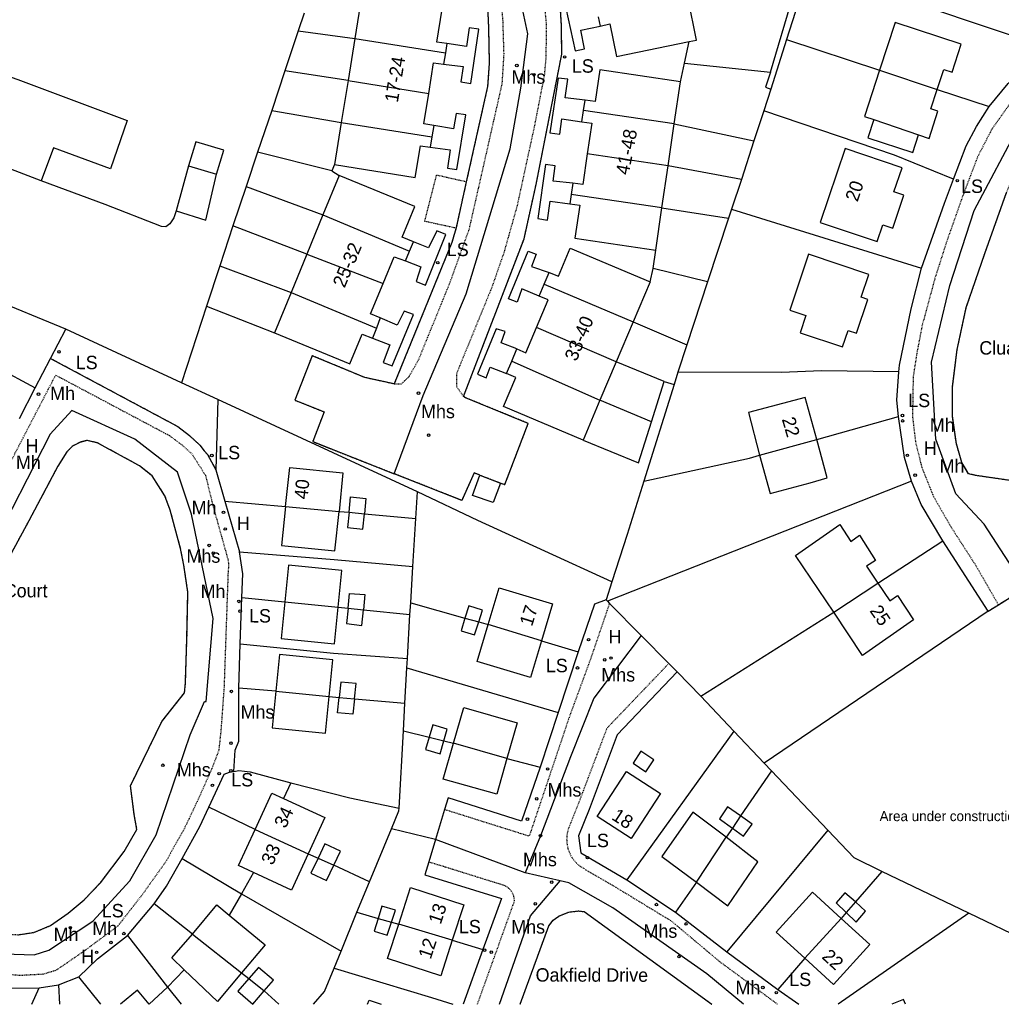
# Model space of a CAD drawing. Header units: metres. Extents: x 611948 to 1225781, y 656699 to 1316021.
# Tile 10 of 169: x 612202 to 612348, y 657643 to 657790. Entities that reach past the tile are written whole.
import ezdxf

# ---------------------------------------------------------------- set-up
doc = ezdxf.new("R2010")
doc.units = ezdxf.units.M
doc.linetypes.add('4696-16$0$PECK', pattern=[0.2, 0.1, -0.1])
for name, color, linetype in [('4696-16$0$BLD_INN_W', 253, 'Continuous'), ('4696-16$0$BLD_OTL_P', 253, 'Continuous'), ('4696-16$0$BLD_OTL_S', 253, 'Continuous'), ('4696-16$0$GEN_LIN_D', 253, 'Continuous'), ('4696-16$0$GEN_PCK_D', 253, '4696-16$0$PECK'), ('4696-16$0$OTHER_SYM', 253, 'Continuous'), ('4696-16$0$POLE_SYMB', 253, 'Continuous'), ('4696-16$0$ROADS', 253, 'Continuous'), ('4696-16$0$ROADS_CTR', 253, 'Continuous'), ('4696-16$0$ROADS_PCK', 253, '4696-16$0$PECK'), ('4696-16$0$TEXT', 253, 'Continuous')]:
    doc.layers.add(name, color=color, linetype=linetype)
doc.styles.add('4696-16$0$STANDARD', font='txt')

# ---------------------------------------------------------------- blocks, each defined once
blk = doc.blocks.new('4696-16$0$13', base_point=(160450.170478, 242323.105036))
blk.add_circle((160450.170478, 242323.105036), 0.187958)
blk = doc.blocks.new('4696-16')
at = {"layer": '4696-16$0$BLD_INN_W', "flags": 128}
for points in [[(612251.588, 657787.537), (612265.114, 657785.366)], [(612329.934, 657782.781), (612338.538, 657779.933)], [(612250.587, 657781.27), (612262.633, 657779.336)], [(612299.292, 657774.791), (612285.74, 657776.8)], [(612249.586, 657775.002), (612263.113, 657772.831)], [(612329.063, 657775.429), (612335.726, 657773.139)], [(612298.366, 657768.512), (612286.298, 657770.302)], [(612297.44, 657762.233), (612283.888, 657764.242)], [(612246.839, 657761.206), (612259.775, 657755.792)], [(612244.418, 657755.326), (612255.813, 657750.957)], [(612279.87, 657750.837), (612293.134, 657745.217)], [(612242.078, 657749.639), (612254.819, 657744.28)], [(612290.627, 657739.288), (612278.722, 657744.398)], [(612275.02, 657739.372), (612288.197, 657733.544)], [(612312.029, 657725.323), (612320.546, 657727.698)], [(612241.278, 657717.666), (612249.245, 657716.95)], [(612250.739, 657716.812), (612253.028, 657716.603)], [(612323.095, 657701.887), (612329.69, 657706.248)], [(612241.151, 657703.43), (612249.109, 657702.633)], [(612250.602, 657702.483), (612252.889, 657702.254)], [(612268.04, 657701.02), (612270.094, 657700.443)], [(612279.468, 657697.652), (612271.501, 657700.048)], [(612239.813, 657690.1), (612247.771, 657689.302)], [(612249.266, 657689.173), (612251.556, 657688.972)], [(612262.708, 657683.252), (612264.886, 657682.709)], [(612274.306, 657680.071), (612266.335, 657682.348)], [(612309.183, 657671.513), (612307.993, 657669.65)], [(612236.719, 657669.46), (612244.639, 657665.843)], [(612302.586, 657661.616), (612307.007, 657668.352)], [(612246.11, 657665.172), (612248.455, 657664.134)], [(612326.325, 657658.66), (612324.942, 657657.078)], [(612255.062, 657656.183), (612257.065, 657655.648)], [(612318.765, 657650.25), (612324.185, 657656.21)], [(612266.141, 657652.947), (612258.155, 657655.359)], [(612227.365, 657653.845), (612234.706, 657648.07)], [(612235.795, 657647.215), (612238.094, 657645.406)]]:
    blk.add_lwpolyline(points, dxfattribs=at)
at = {"layer": '4696-16$0$BLD_OTL_P', "flags": 128}
blk.add_lwpolyline([(612215.157, 657768.071), (612206.618, 657771.228)], dxfattribs=at)
at = {"layer": '4696-16$0$BLD_OTL_S', "flags": 128}
for points in [[(612252.589, 657793.805), (612251.588, 657787.537)], [(612265.338, 657786.765), (612263.855, 657786.992), (612264.636, 657791.882), (612252.589, 657793.805)], [(612301.522, 657787.076), (612302.617, 657787.301), (612301.34, 657793.518)], [(612287.918, 657790.771), (612288.203, 657789.384)], [(612288.203, 657789.384), (612289.67, 657789.695), (612290.667, 657784.845), (612301.522, 657787.076)], [(612338.538, 657779.933), (612339.513, 657782.915), (612340.754, 657782.509), (612342.117, 657786.669), (612332.264, 657789.895), (612329.934, 657782.781)], [(612251.588, 657787.537), (612250.587, 657781.27)], [(612251.588, 657787.537), (612265.114, 657785.366)], [(612265.338, 657786.765), (612265.114, 657785.366)], [(612185.458, 657766.055), (612180.848, 657767.651), (612181.833, 657770.717), (612178.244, 657771.959), (612180.452, 657778.232), (612183.999, 657777.071), (612187.312, 657786.272), (612201.282, 657781.424), (612217.62, 657775.308), (612215.157, 657768.071)], [(612265.114, 657785.366), (612264.848, 657783.699)], [(612262.633, 657779.336), (612263.359, 657783.885), (612264.848, 657783.699)], [(612300.218, 657781.07), (612288.149, 657782.855), (612287.452, 657778.125), (612285.964, 657778.313)], [(612329.934, 657782.781), (612327.675, 657775.882), (612329.063, 657775.429)], [(612329.934, 657782.781), (612338.538, 657779.933)], [(612250.587, 657781.27), (612249.586, 657775.002)], [(612250.587, 657781.27), (612262.633, 657779.336)], [(612299.292, 657774.791), (612300.218, 657781.07)], [(612263.384, 657774.53), (612261.905, 657774.778), (612262.633, 657779.336)], [(612335.726, 657773.139), (612337.308, 657772.621), (612338.644, 657776.699), (612337.591, 657777.043), (612338.538, 657779.933)], [(612285.74, 657776.8), (612285.964, 657778.313)], [(612285.489, 657775.099), (612285.74, 657776.8)], [(612299.292, 657774.791), (612285.74, 657776.8)], [(612249.586, 657775.002), (612248.585, 657768.735)], [(612249.586, 657775.002), (612263.113, 657772.831)], [(612285.489, 657775.099), (612286.971, 657774.868), (612286.298, 657770.302)], [(612329.063, 657775.429), (612328.176, 657772.721), (612334.871, 657770.529), (612335.726, 657773.139)], [(612263.384, 657774.53), (612263.113, 657772.831)], [(612298.366, 657768.512), (612299.292, 657774.791)], [(612204.784, 657766.297), (612188.144, 657772.652), (612185.839, 657765.957)], [(612230.955, 657767.284), (612232.026, 657770.85), (612227.86, 657772.101), (612226.788, 657768.534)], [(612263.113, 657772.831), (612262.872, 657771.321)], [(612206.618, 657771.228), (612204.784, 657766.297)], [(612248.585, 657768.735), (612260.632, 657766.805), (612261.386, 657771.527), (612262.872, 657771.321)], [(612333.294, 657768.211), (612324.79, 657771.088), (612321.068, 657760.088), (612329.564, 657757.213), (612330.406, 657759.705), (612331.884, 657759.204), (612333.549, 657764.125), (612332.079, 657764.622), (612333.294, 657768.211)], [(612286.298, 657770.302), (612285.626, 657765.745), (612284.135, 657765.913)], [(612298.366, 657768.512), (612286.298, 657770.302)], [(612226.788, 657768.534), (612230.955, 657767.284)], [(612297.44, 657762.233), (612298.366, 657768.512)], [(612249.261, 657767.093), (612246.839, 657761.206)], [(612260.366, 657757.181), (612258.659, 657757.871), (612260.543, 657762.45), (612249.261, 657767.093)], [(612284.135, 657765.913), (612283.888, 657764.242)], [(612283.888, 657764.242), (612283.682, 657762.842)], [(612297.44, 657762.233), (612283.888, 657764.242)], [(612283.682, 657762.842), (612285.167, 657762.632), (612284.444, 657757.733), (612296.514, 657755.954)], [(612296.514, 657755.954), (612297.44, 657762.233)], [(612246.839, 657761.206), (612244.418, 657755.326)], [(612246.839, 657761.206), (612259.775, 657755.792)], [(612259.775, 657755.792), (612260.366, 657757.181)], [(612259.153, 657754.331), (612259.775, 657755.792)], [(612280.62, 657752.609), (612281.985, 657752.032), (612283.768, 657756.251), (612295.672, 657751.217)], [(612244.418, 657755.326), (612242.078, 657749.639)], [(612244.418, 657755.326), (612255.813, 657750.957)], [(612255.813, 657750.957), (612257.461, 657754.961), (612259.153, 657754.331)], [(612328.317, 657752.327), (612319.343, 657755.333), (612316.546, 657746.985), (612318.935, 657746.184), (612318.076, 657743.619), (612324.419, 657741.495), (612325.244, 657743.961), (612326.505, 657743.538), (612328.198, 657748.592), (612327.18, 657748.933), (612328.317, 657752.327)], [(612279.87, 657750.837), (612280.62, 657752.609)], [(612255.406, 657745.821), (612253.951, 657746.434), (612255.813, 657750.957)], [(612279.121, 657749.065), (612279.87, 657750.837)], [(612279.87, 657750.837), (612293.134, 657745.217)], [(612295.672, 657751.217), (612293.134, 657745.217)], [(612242.078, 657749.639), (612239.598, 657743.616)], [(612242.078, 657749.639), (612254.819, 657744.28)], [(612278.722, 657744.398), (612280.457, 657748.501), (612279.121, 657749.065)], [(612255.406, 657745.821), (612254.819, 657744.28)], [(612254.819, 657744.28), (612254.25, 657742.787)], [(612275.787, 657741.186), (612277.125, 657740.62), (612278.722, 657744.398)], [(612290.627, 657739.288), (612278.722, 657744.398)], [(612293.134, 657745.217), (612290.627, 657739.288)], [(612239.598, 657743.616), (612250.878, 657738.967), (612252.698, 657743.389), (612254.25, 657742.787)], [(612275.02, 657739.372), (612275.787, 657741.186)], [(612274.244, 657737.536), (612275.02, 657739.372)], [(612275.02, 657739.372), (612288.197, 657733.544)], [(612290.627, 657739.288), (612288.197, 657733.544)], [(612285.673, 657727.574), (612273.804, 657732.593), (612275.644, 657736.943), (612274.244, 657737.536)], [(612320.546, 657727.698), (612318.812, 657733.931), (612310.348, 657731.725), (612312.029, 657725.323)], [(612288.197, 657733.544), (612285.673, 657727.574)], [(612312.029, 657725.323), (612313.579, 657719.598), (612319.552, 657721.193), (612322.087, 657721.976), (612320.546, 657727.698)], [(612312.029, 657725.323), (612320.546, 657727.698)], [(612241.278, 657717.666), (612241.879, 657723.5), (612249.835, 657722.68), (612249.245, 657716.95)], [(612250.739, 657716.812), (612250.974, 657719.101), (612253.264, 657718.89), (612253.028, 657716.603)], [(612241.278, 657717.666), (612240.681, 657711.864), (612248.639, 657711.066), (612249.245, 657716.95)], [(612241.278, 657717.666), (612249.245, 657716.95)], [(612250.739, 657716.812), (612250.506, 657714.555), (612252.793, 657714.316), (612253.028, 657716.603)], [(612250.739, 657716.812), (612253.028, 657716.603)], [(612323.095, 657701.887), (612317.394, 657710.374), (612323.983, 657714.987), (612325.631, 657712.457), (612326.932, 657713.402), (612329.303, 657709.615), (612327.954, 657708.758), (612329.69, 657706.248)], [(612249.109, 657702.633), (612249.658, 657708.103), (612241.7, 657708.902), (612241.151, 657703.43)], [(612329.69, 657706.248), (612331.453, 657703.59), (612332.6, 657704.371), (612334.994, 657700.772), (612327.38, 657695.438), (612323.095, 657701.887)], [(612323.095, 657701.887), (612329.69, 657706.248)], [(612250.602, 657702.483), (612250.826, 657704.715), (612253.119, 657704.541), (612252.889, 657702.254)], [(612271.501, 657700.048), (612273.154, 657705.54), (612281.121, 657703.142), (612279.468, 657697.652)], [(612241.151, 657703.43), (612240.602, 657697.96), (612248.56, 657697.161), (612249.109, 657702.633)], [(612241.151, 657703.43), (612249.109, 657702.633)], [(612270.094, 657700.443), (612270.643, 657702.199), (612268.607, 657702.834), (612268.04, 657701.02)], [(612250.602, 657702.483), (612250.372, 657700.195), (612252.657, 657699.941), (612252.889, 657702.254)], [(612250.602, 657702.483), (612252.889, 657702.254)], [(612268.04, 657701.02), (612267.454, 657699.141), (612269.49, 657698.505), (612270.094, 657700.443)], [(612268.04, 657701.02), (612270.094, 657700.443)], [(612279.468, 657697.652), (612277.816, 657692.16), (612269.848, 657694.557), (612271.501, 657700.048)], [(612279.468, 657697.652), (612271.501, 657700.048)], [(612247.771, 657689.302), (612248.321, 657694.773), (612240.363, 657695.572), (612239.813, 657690.1)], [(612251.556, 657688.972), (612251.786, 657691.26), (612249.496, 657691.46), (612249.266, 657689.173)], [(612239.813, 657690.1), (612239.264, 657684.63), (612247.222, 657683.831), (612247.771, 657689.302)], [(612239.813, 657690.1), (612247.771, 657689.302)], [(612251.556, 657688.972), (612251.327, 657686.684), (612249.036, 657686.884), (612249.266, 657689.173)], [(612249.266, 657689.173), (612251.556, 657688.972)], [(612266.335, 657682.348), (612267.861, 657687.69), (612275.832, 657685.414), (612274.306, 657680.071)], [(612264.886, 657682.709), (612265.396, 657684.445), (612263.244, 657685.077), (612262.708, 657683.252)], [(612262.708, 657683.252), (612262.162, 657681.396), (612264.316, 657680.764), (612264.886, 657682.709)], [(612262.708, 657683.252), (612264.886, 657682.709)], [(612274.306, 657680.071), (612272.781, 657674.73), (612264.81, 657677.005), (612266.335, 657682.348)], [(612274.306, 657680.071), (612266.335, 657682.348)], [(612294.315, 657681.167), (612293.135, 657679.388), (612295.016, 657678.057), (612296.248, 657679.847), (612294.315, 657681.167)], [(612297.215, 657674.84), (612292.832, 657668.111), (612287.76, 657671.416), (612292.142, 657678.146), (612297.215, 657674.84)], [(612236.719, 657669.46), (612239.229, 657674.896), (612240.937, 657674.107)], [(612240.937, 657674.107), (612247.134, 657671.245), (612244.639, 657665.843)], [(612307.007, 657668.352), (612302.065, 657672.039), (612297.446, 657665.452), (612302.586, 657661.616)], [(612309.183, 657671.513), (612307.244, 657672.855), (612306.029, 657671.078), (612307.993, 657669.65)], [(612309.183, 657671.513), (612307.993, 657669.65)], [(612307.993, 657669.65), (612309.62, 657668.501), (612310.887, 657670.278), (612309.183, 657671.513)], [(612236.484, 657663.042), (612234.234, 657664.081), (612236.719, 657669.46)], [(612236.719, 657669.46), (612244.639, 657665.843)], [(612302.586, 657661.616), (612307.275, 657658.079), (612311.744, 657664.665), (612307.007, 657668.352)], [(612302.586, 657661.616), (612307.007, 657668.352)], [(612248.455, 657664.134), (612249.441, 657666.221), (612247.122, 657667.316), (612246.11, 657665.172)], [(612244.639, 657665.843), (612242.138, 657660.43), (612236.484, 657663.042)], [(612246.11, 657665.172), (612245.053, 657662.935), (612247.371, 657661.839), (612248.455, 657664.134)], [(612246.11, 657665.172), (612248.455, 657664.134)], [(612258.155, 657655.359), (612259.91, 657660.824), (612267.86, 657658.247), (612266.141, 657652.947)], [(612324.185, 657656.21), (612319.895, 657660.112), (612314.475, 657654.151), (612318.765, 657650.25)], [(612326.325, 657658.66), (612324.757, 657660.001), (612323.429, 657658.503), (612324.942, 657657.078)], [(612227.365, 657653.845), (612231.023, 657658.239), (612232.862, 657656.708)], [(612257.065, 657655.648), (612257.653, 657657.454), (612255.629, 657658.029), (612255.062, 657656.183)], [(612324.942, 657657.078), (612326.438, 657655.656), (612327.816, 657657.277), (612326.325, 657658.66)], [(612326.325, 657658.66), (612324.942, 657657.078)], [(612232.862, 657656.708), (612238.198, 657652.266), (612234.706, 657648.07)], [(612255.062, 657656.183), (612254.48, 657654.291), (612256.43, 657653.716), (612257.065, 657655.648)], [(612255.062, 657656.183), (612257.065, 657655.648)], [(612318.765, 657650.25), (612323.054, 657646.349), (612328.475, 657652.309), (612324.185, 657656.21)], [(612318.765, 657650.25), (612324.185, 657656.21)], [(612266.141, 657652.947), (612264.424, 657647.648), (612256.473, 657650.225), (612258.155, 657655.359)], [(612266.141, 657652.947), (612258.155, 657655.359)], [(612226.105, 657648.541), (612224.27, 657650.336), (612227.365, 657653.845)], [(612227.365, 657653.845), (612234.706, 657648.07)], [(612234.706, 657648.07), (612231.123, 657643.821), (612226.105, 657648.541)], [(612238.094, 657645.406), (612239.454, 657646.98), (612237.241, 657648.89), (612235.795, 657647.215)], [(612235.795, 657647.215), (612234.159, 657645.321), (612236.372, 657643.41), (612238.094, 657645.406)], [(612235.795, 657647.215), (612238.094, 657645.406)], [(612220.903, 657643.402), (612219.183, 657645.491), (612216.622, 657643.382)], [(612333.805, 657643.381), (612333.496, 657644.119), (612331.753, 657643.381)], [(612220.92, 657643.382), (612220.903, 657643.402)], [(612253.518, 657643.381), (612253.728, 657644.006), (612255.547, 657643.381)]]:
    blk.add_lwpolyline(points, dxfattribs=at)
at = {"layer": '4696-16$0$GEN_LIN_D', "flags": 128}
for points in [[(612319.481, 657798.138), (612316.052, 657787.373)], [(612354.502, 657786.344), (612319.481, 657798.138)], [(612287.578, 657792.425), (612284.704, 657791.732), (612284.23, 657794.002), (612282.765, 657793.683), (612284.47, 657785.694), (612285.906, 657785.989), (612285.323, 657788.774), (612288.203, 657789.384)], [(612313.631, 657782.486), (612316.992, 657793.781)], [(612244.047, 657791.31), (612243.155, 657788.646)], [(612243.155, 657788.646), (612241.173, 657782.72)], [(612243.155, 657788.646), (612251.588, 657787.537)], [(612264.848, 657783.699), (612267.782, 657783.332), (612267.424, 657781.041), (612268.907, 657780.823), (612270.134, 657788.899), (612268.686, 657789.13), (612268.248, 657786.318), (612265.338, 657786.765)], [(612300.82, 657783.843), (612301.522, 657787.076)], [(612316.052, 657787.373), (612313.7, 657779.977)], [(612316.052, 657787.373), (612329.934, 657782.781)], [(612346.303, 657777.366), (612349.101, 657780.789), (612354.502, 657786.344)], [(612300.218, 657781.07), (612300.82, 657783.843)], [(612300.82, 657783.843), (612313.631, 657782.486)], [(612241.173, 657782.72), (612239.191, 657776.799)], [(612250.587, 657781.27), (612241.173, 657782.72)], [(612313.631, 657782.486), (612312.902, 657780.253), (612313.7, 657779.977)], [(612285.964, 657778.313), (612282.981, 657778.691), (612283.385, 657781.443), (612281.942, 657781.622), (612280.724, 657773.433), (612282.182, 657773.249), (612282.522, 657775.561), (612285.489, 657775.099)], [(612313.7, 657779.977), (612312.665, 657776.738)], [(612338.538, 657779.933), (612346.303, 657777.366)], [(612239.191, 657776.799), (612237.098, 657770.541)], [(612239.191, 657776.799), (612249.586, 657775.002)], [(612262.872, 657771.321), (612265.849, 657770.908), (612265.412, 657768.161), (612266.853, 657767.965), (612268.169, 657776.138), (612266.713, 657776.34), (612266.346, 657774.032), (612263.384, 657774.53)], [(612312.665, 657776.738), (612311.182, 657772.235)], [(612340.968, 657766.553), (612332.134, 657770.105), (612312.665, 657776.738)], [(612340.968, 657766.553), (612342.84, 657771.497), (612344.407, 657774.411), (612346.303, 657777.366)], [(612299.292, 657774.791), (612311.182, 657772.235)], [(612311.182, 657772.235), (612309.295, 657766.503)], [(612237.098, 657770.541), (612235.388, 657765.43)], [(612248.182, 657767.8), (612237.098, 657770.541)], [(612226.788, 657768.534), (612224.913, 657761.802)], [(612248.585, 657768.735), (612248.182, 657767.8)], [(612248.182, 657767.8), (612249.261, 657767.093)], [(612284.135, 657765.913), (612281.197, 657766.245), (612281.527, 657768.539), (612280.042, 657768.741), (612278.912, 657760.651), (612280.361, 657760.436), (612280.767, 657763.254), (612283.682, 657762.842)], [(612309.295, 657766.503), (612298.366, 657768.512)], [(612224.913, 657761.802), (612224.599, 657760.74), (612224.004, 657759.876), (612223.406, 657759.413), (612222.745, 657759.469), (612214.345, 657762.767), (612204.784, 657766.297)], [(612224.913, 657761.802), (612229.342, 657760.405), (612230.955, 657767.284)], [(612309.295, 657766.503), (612307.837, 657762.077)], [(612336.193, 657753.229), (612339.612, 657762.973), (612340.968, 657766.553)], [(612235.388, 657765.43), (612233.418, 657759.544)], [(612235.388, 657765.43), (612246.839, 657761.206)], [(612297.44, 657762.233), (612307.392, 657760.724)], [(612307.837, 657762.077), (612307.392, 657760.724)], [(612307.837, 657762.077), (612336.193, 657753.229)], [(612307.392, 657760.724), (612304.257, 657751.195)], [(612233.418, 657759.544), (612231.458, 657753.618)], [(612244.418, 657755.326), (612233.418, 657759.544)], [(612259.153, 657754.331), (612261.467, 657753.47), (612260.762, 657751.259), (612262.156, 657750.705), (612265.207, 657758.282), (612263.852, 657758.84), (612262.612, 657756.272), (612260.366, 657757.181)], [(612279.121, 657749.065), (612276.545, 657750.154), (612275.822, 657748.196), (612274.518, 657748.652), (612277.484, 657755.792), (612278.664, 657755.314), (612277.977, 657753.511), (612280.62, 657752.609)], [(612296.111, 657753.186), (612296.514, 657755.954)], [(612208.442, 657744.145), (612196.844, 657748.899), (612181.794, 657755.272)], [(612231.458, 657753.618), (612229.477, 657747.596)], [(612231.458, 657753.618), (612242.078, 657749.639)], [(612295.672, 657751.217), (612296.111, 657753.186)], [(612304.257, 657751.195), (612296.111, 657753.186)], [(612332.811, 657737.796), (612332.883, 657738.781), (612334.663, 657747.2), (612336.193, 657753.229)], [(612304.257, 657751.195), (612301.172, 657741.812)], [(612229.477, 657747.596), (612225.712, 657736.149)], [(612229.477, 657747.596), (612239.598, 657743.616)], [(612254.25, 657742.787), (612256.831, 657741.786), (612255.842, 657739.187), (612257.199, 657738.665), (612260.359, 657746.316), (612258.989, 657746.847), (612257.942, 657744.753), (612255.406, 657745.821)], [(612206.177, 657739.783), (612208.442, 657744.145)], [(612225.712, 657736.149), (612208.442, 657744.145)], [(612275.787, 657741.186), (612273.458, 657742.11), (612274.048, 657743.791), (612272.709, 657744.211), (612269.911, 657737.412), (612271.184, 657736.868), (612271.801, 657738.452), (612274.244, 657737.536)], [(612293.134, 657745.217), (612301.172, 657741.812)], [(612301.172, 657741.812), (612299.829, 657737.716)], [(612203.909, 657735.401), (612206.177, 657739.783)], [(612198.13, 657738.457), (612203.909, 657735.401)], [(612297.792, 657736.353), (612290.627, 657739.288)], [(612299.829, 657737.716), (612299.25, 657735.874)], [(612332.811, 657737.796), (612321.255, 657737.947), (612315.275, 657737.69), (612299.829, 657737.716)], [(612332.764, 657731.12), (612332.503, 657733.557), (612332.811, 657737.796)], [(612201.575, 657730.833), (612203.909, 657735.401)], [(612231.135, 657733.656), (612225.712, 657736.149)], [(612299.25, 657735.874), (612294.741, 657721.455)], [(612295.886, 657730.323), (612297.792, 657736.353)], [(612297.792, 657736.353), (612299.25, 657735.874)], [(612231.135, 657733.656), (612230.877, 657723.174)], [(612260.954, 657719.889), (612231.135, 657733.656)], [(612295.886, 657730.323), (612288.197, 657733.544)], [(612320.546, 657727.698), (612332.764, 657731.12)], [(612334.698, 657721.442), (612333.642, 657724.989), (612332.764, 657731.12)], [(612285.673, 657727.574), (612293.942, 657724.177), (612295.886, 657730.323)], [(612222.796, 657685.579), (612226.181, 657689.85), (612226.308, 657691.245), (612226.547, 657697.964), (612226.687, 657704.881), (612226.088, 657708.908), (612225.599, 657711.388), (612224.037, 657717.154), (612223.256, 657719.285), (612221.346, 657722.24), (612219.472, 657723.747), (612213.231, 657727.149), (612211.675, 657727.544), (612210.533, 657727.242), (612209.448, 657726.69), (612208.638, 657725.831), (612207.268, 657723.695), (612202.957, 657715.564), (612194.981, 657700.913)], [(612201.355, 657653.765), (612203.693, 657654.119), (612206.199, 657655.139), (612208.792, 657656.965), (612211.19, 657658.958), (612213.619, 657661.535), (612217.167, 657666.193), (612219.069, 657669.495), (612218.688, 657671.72), (612218.118, 657676.003), (612222.796, 657685.579)], [(612294.741, 657721.455), (612310.522, 657724.903), (612312.029, 657725.323)], [(612230.877, 657723.174), (612232.218, 657718.48)], [(612273.349, 657721.181), (612272.255, 657718.273), (612269.143, 657719.317), (612270.267, 657722.362)], [(612334.698, 657721.442), (612289.317, 657703.545)], [(612294.741, 657721.455), (612292.275, 657713.486), (612289.963, 657706.413)], [(612339.361, 657712.556), (612336.121, 657717.974), (612334.698, 657721.442)], [(612260.71, 657715.897), (612260.954, 657719.889)], [(612289.963, 657706.413), (612269.943, 657715.571), (612260.954, 657719.889)], [(612232.218, 657718.48), (612241.278, 657717.666)], [(612232.218, 657718.48), (612234.383, 657710.896)], [(612249.245, 657716.95), (612250.739, 657716.812)], [(612253.028, 657716.603), (612260.71, 657715.897)], [(612260.272, 657708.712), (612260.71, 657715.897)], [(612329.69, 657706.248), (612339.361, 657712.556)], [(612346.162, 657702.063), (612339.361, 657712.556)], [(612234.383, 657710.896), (612248.507, 657709.773), (612260.272, 657708.712)], [(612234.745, 657704.073), (612234.87, 657707.649), (612234.383, 657710.896)], [(612259.941, 657703.294), (612260.272, 657708.712)], [(612289.963, 657706.413), (612289.098, 657703.767)], [(612234.505, 657697.165), (612234.745, 657704.073)], [(612234.745, 657704.073), (612241.151, 657703.43)], [(612259.835, 657701.558), (612259.941, 657703.294)], [(612259.941, 657703.294), (612268.04, 657701.02)], [(612289.098, 657703.767), (612287.381, 657703.078), (612284.937, 657695.978)], [(612289.098, 657703.767), (612289.317, 657703.545)], [(612289.317, 657703.545), (612289.609, 657703.22)], [(612289.609, 657703.22), (612294.348, 657698.429)], [(612249.109, 657702.633), (612250.602, 657702.483)], [(612252.889, 657702.254), (612259.835, 657701.558)], [(612259.458, 657695.003), (612259.835, 657701.558)], [(612303.236, 657689.365), (612323.095, 657701.887)], [(612346.162, 657702.063), (612312.702, 657679.385)], [(612270.094, 657700.443), (612271.501, 657700.048)], [(612294.348, 657698.429), (612298.473, 657694.26)], [(612234.275, 657690.565), (612234.505, 657697.165)], [(612234.505, 657697.165), (612248.42, 657695.768), (612259.458, 657695.003)], [(612279.468, 657697.652), (612284.937, 657695.978)], [(612284.937, 657695.978), (612281.932, 657686.92)], [(612259.379, 657693.605), (612259.458, 657695.003)], [(612298.473, 657694.26), (612299.739, 657692.981)], [(612259.08, 657688.315), (612259.379, 657693.605)], [(612259.379, 657693.605), (612281.932, 657686.92)], [(612299.739, 657692.981), (612290.765, 657683.584), (612286.566, 657672.479), (612284.979, 657668.524), (612285.354, 657665.985), (612292.187, 657661.973)], [(612299.739, 657692.981), (612303.236, 657689.365)], [(612233.533, 657678.134), (612233.722, 657681.297), (612234.267, 657682.659), (612234.275, 657690.565)], [(612239.813, 657690.1), (612234.275, 657690.565)], [(612247.771, 657689.302), (612249.266, 657689.173)], [(612251.556, 657688.972), (612259.08, 657688.315)], [(612258.849, 657684.214), (612259.08, 657688.315)], [(612308.182, 657684.151), (612303.236, 657689.365)], [(612281.932, 657686.92), (612279.276, 657678.771)], [(612258.197, 657672.645), (612258.849, 657684.214)], [(612258.849, 657684.214), (612262.708, 657683.252)], [(612308.182, 657684.151), (612292.187, 657661.973)], [(612312.702, 657679.385), (612308.182, 657684.151)], [(612264.886, 657682.709), (612266.335, 657682.348)], [(612274.306, 657680.071), (612279.276, 657678.771)], [(612313.815, 657678.213), (612312.702, 657679.385)], [(612229.831, 657672.821), (612232.122, 657677.744), (612232.901, 657678.02), (612233.533, 657678.134)], [(612233.533, 657678.134), (612234.265, 657678.265), (612235.989, 657678.064), (612242.063, 657676.425)], [(612279.276, 657678.771), (612276.483, 657670.72), (612265.528, 657674.211), (612264.992, 657672.442)], [(612313.815, 657678.213), (612309.183, 657671.513)], [(612322.221, 657669.352), (612313.815, 657678.213)], [(612242.063, 657676.425), (612240.937, 657674.107)], [(612242.063, 657676.425), (612250.855, 657674.175), (612258.197, 657672.645)], [(612225.819, 657665.159), (612228.479, 657669.917), (612229.831, 657672.821)], [(612236.719, 657669.46), (612229.831, 657672.821)], [(612257.058, 657669.557), (612258.172, 657672.254), (612258.197, 657672.645)], [(612264.992, 657672.442), (612263.644, 657667.991)], [(612253.799, 657661.659), (612257.058, 657669.557)], [(612263.644, 657667.991), (612257.058, 657669.557)], [(612307.993, 657669.65), (612307.007, 657668.352)], [(612322.221, 657669.352), (612307.146, 657651.19)], [(612330.278, 657663.185), (612326.124, 657665.236), (612322.221, 657669.352)], [(612263.644, 657667.991), (612262.625, 657664.625)], [(612221.637, 657658.376), (612223.498, 657661.01), (612225.819, 657665.159)], [(612225.819, 657665.159), (612234.678, 657659.883)], [(612244.639, 657665.843), (612246.11, 657665.172)], [(612262.625, 657664.625), (612262.045, 657662.711), (612273.503, 657659.153), (612270.729, 657651.544)], [(612253.799, 657661.659), (612248.455, 657664.134)], [(612330.278, 657663.185), (612326.325, 657658.66)], [(612343.231, 657656.972), (612330.278, 657663.185)], [(612236.484, 657663.042), (612234.678, 657659.883)], [(612251.918, 657657.114), (612253.799, 657661.659)], [(612292.187, 657661.973), (612299.48, 657657.15)], [(612302.586, 657661.616), (612299.48, 657657.15)], [(612234.678, 657659.883), (612232.862, 657656.708)], [(612234.678, 657659.883), (612249.539, 657651.299)], [(612217.669, 657653.66), (612221.637, 657658.376)], [(612227.365, 657653.845), (612221.637, 657658.376)], [(612276.283, 657643.381), (612280.548, 657655.082), (612281.201, 657655.917), (612282.049, 657656.552), (612283.54, 657657.153), (612284.973, 657657.314), (612285.835, 657657.218), (612304.889, 657643.381)], [(612249.539, 657651.299), (612251.918, 657657.114)], [(612251.918, 657657.114), (612255.062, 657656.183)], [(612299.48, 657657.15), (612307.146, 657651.19)], [(612343.231, 657656.972), (612323.738, 657643.381)], [(612324.942, 657657.078), (612324.185, 657656.21)], [(612350.577, 657644.264), (612352.163, 657652.716), (612343.231, 657656.972)], [(612257.065, 657655.648), (612258.155, 657655.359)], [(612210.419, 657647.488), (612213.171, 657650.148), (612217.669, 657653.66)], [(612217.669, 657653.66), (612223.666, 657645.96)], [(612266.141, 657652.947), (612270.729, 657651.544)], [(612270.729, 657651.544), (612267.774, 657643.381)], [(612248.503, 657648.773), (612249.539, 657651.299)], [(612307.146, 657651.19), (612314.737, 657645.578)], [(612318.765, 657650.25), (612314.737, 657645.578)], [(612226.105, 657648.541), (612223.666, 657645.96)], [(612245.411, 657643.381), (612247.066, 657645.27), (612248.503, 657648.773)], [(612248.503, 657648.773), (612263.037, 657644.383), (612266.235, 657643.381)], [(612207.394, 657646.295), (612210.419, 657647.488)], [(612213.704, 657643.382), (612210.419, 657647.488)], [(612234.706, 657648.07), (612235.795, 657647.215)], [(612198.49, 657645.812), (612204.489, 657645.821)], [(612203.404, 657643.382), (612204.489, 657645.821)], [(612204.489, 657645.821), (612207.394, 657646.295)], [(612207.394, 657646.295), (612207.53, 657643.382)], [(612223.666, 657645.96), (612220.903, 657643.402)], [(612223.666, 657645.96), (612225.667, 657643.382)], [(612314.737, 657645.578), (612317.872, 657643.381)], [(612240.238, 657643.381), (612238.094, 657645.406)]]:
    blk.add_lwpolyline(points, dxfattribs=at)
at = {"layer": '4696-16$0$GEN_PCK_D', "flags": 128}
for points in [[(612212.19, 657834.144), (612216.922, 657833.786), (612224.134, 657831.869), (612236.778, 657827.982), (612239.917, 657826.809), (612242.716, 657825.352), (612245.453, 657823.542), (612262.625, 657809.995), (612266.574, 657806.708), (612262.531, 657805.201), (612266.634, 657793.84), (612271.279, 657795.483), (612271.549, 657789.184), (612271.662, 657783.864), (612271.424, 657780.38), (612268.238, 657766.122)], [(612267.833, 657734.096), (612276.86, 657757.62), (612278.663, 657765.74), (612282.494, 657785.184), (612282.443, 657789.464), (612282.132, 657794.507), (612278.836, 657805.496), (612277.084, 657809.736), (612276.149, 657810.993), (612275.412, 657812.527), (612275.101, 657814.291)], [(612351.69, 657705.529), (612358.125, 657709.564), (612350.824, 657721.349), (612344.207, 657722.318), (612343.208, 657722.572), (612342.212, 657724.244), (612341.387, 657727.054), (612340.79, 657731.227), (612340.832, 657735.591), (612341.519, 657741.094), (612342.875, 657747.373), (612345.628, 657755.426), (612348.885, 657764.533), (612350.428, 657768.281), (612352.525, 657771.415), (612354.337, 657772.966), (612356.121, 657773.933), (612357.317, 657773.984), (612359.18, 657773.866), (612360.651, 657773.138), (612362.009, 657771.965), (612362.476, 657770.074), (612362.797, 657766.207), (612363.426, 657763.091), (612363.612, 657760.561), (612363.547, 657757.975), (612362.995, 657751.138), (612362.778, 657736.293), (612363.167, 657728.034), (612363.763, 657723.389), (612364.862, 657719.326), (612365.856, 657717.182), (612366.872, 657715.339)], [(612268.238, 657766.122), (612263.756, 657767.131), (612262.011, 657760.282), (612266.705, 657759.262)], [(612268.238, 657766.122), (612266.705, 657759.262)], [(612266.705, 657759.262), (612266.085, 657757.084), (612257.481, 657735.968)], [(612206.177, 657739.783), (612225.167, 657729.625), (612226.903, 657728.269), (612228.482, 657726.841), (612229.108, 657725.992), (612229.634, 657725.454), (612230.877, 657723.174)], [(612257.481, 657735.968), (612253.076, 657736.928), (612245.235, 657740.189), (612242.65, 657733.55), (612247.029, 657731.805), (612245.314, 657727.362), (612257.457, 657722.576)], [(612273.349, 657721.181), (612273.986, 657720.938), (612277.492, 657730.078), (612268.142, 657733.897), (612267.833, 657734.096)], [(612222.796, 657685.579), (612226.181, 657689.85), (612226.308, 657691.245), (612226.547, 657697.964), (612226.687, 657704.881), (612226.088, 657708.908), (612225.599, 657711.388), (612224.037, 657717.154), (612223.256, 657719.285), (612221.346, 657722.24), (612219.472, 657723.747), (612213.231, 657727.149), (612211.675, 657727.544), (612210.533, 657727.242), (612209.448, 657726.69), (612208.638, 657725.831), (612207.268, 657723.695), (612202.957, 657715.564), (612194.981, 657700.913), (612186.891, 657685.817), (612179.615, 657672.525), (612179.609, 657670.635), (612179.881, 657668.91), (612180.986, 657666.738), (612185.807, 657661.494), (612189.829, 657658.227), (612193.019, 657655.88), (612195.907, 657654.674), (612198.908, 657653.913), (612201.355, 657653.765), (612203.693, 657654.119), (612206.199, 657655.139), (612208.792, 657656.965), (612211.19, 657658.958), (612213.619, 657661.535), (612217.167, 657666.193), (612219.069, 657669.495), (612218.688, 657671.72), (612218.118, 657676.003), (612222.796, 657685.579)], [(612270.267, 657722.362), (612269.418, 657722.688), (612267.557, 657718.596), (612257.457, 657722.576)], [(612270.267, 657722.362), (612273.349, 657721.181)], [(612347.683, 657703.016), (612351.69, 657705.529)], [(612346.162, 657702.063), (612347.683, 657703.016)], [(612276.283, 657643.381), (612280.548, 657655.082), (612281.201, 657655.917), (612282.049, 657656.552), (612283.54, 657657.153), (612284.973, 657657.314), (612285.835, 657657.218), (612304.889, 657643.381)]]:
    blk.add_lwpolyline(points, dxfattribs=at)
at = {"layer": '4696-16$0$ROADS', "flags": 128}
for points in [[(612212.19, 657834.144), (612216.922, 657833.786), (612224.134, 657831.869), (612236.778, 657827.982), (612239.917, 657826.809), (612242.716, 657825.352), (612245.453, 657823.542), (612262.625, 657809.995), (612266.574, 657806.708), (612262.531, 657805.201), (612266.634, 657793.84), (612271.279, 657795.483), (612271.549, 657789.184), (612271.662, 657783.864), (612271.424, 657780.38), (612268.238, 657766.122)], [(612267.833, 657734.096), (612276.86, 657757.62), (612278.663, 657765.74), (612282.494, 657785.184), (612282.443, 657789.464), (612282.132, 657794.507), (612278.836, 657805.496), (612277.084, 657809.736), (612276.149, 657810.993), (612275.412, 657812.527), (612275.101, 657814.291)], [(612346.303, 657777.366), (612349.101, 657780.789), (612354.502, 657786.344)], [(612340.968, 657766.553), (612342.84, 657771.497), (612344.407, 657774.411), (612346.303, 657777.366)], [(612350.824, 657721.349), (612344.207, 657722.318), (612343.208, 657722.572), (612342.212, 657724.244), (612341.387, 657727.054), (612340.79, 657731.227), (612340.832, 657735.591), (612341.519, 657741.094), (612342.875, 657747.373), (612345.628, 657755.426), (612348.885, 657764.533)], [(612268.238, 657766.122), (612266.705, 657759.262)], [(612336.193, 657753.229), (612339.612, 657762.973), (612340.968, 657766.553)], [(612266.705, 657759.262), (612266.085, 657757.084), (612257.481, 657735.968)], [(612332.811, 657737.796), (612332.883, 657738.781), (612334.663, 657747.2), (612336.193, 657753.229)], [(612203.909, 657735.401), (612206.177, 657739.783)], [(612206.177, 657739.783), (612225.167, 657729.625), (612226.903, 657728.269), (612228.482, 657726.841), (612229.108, 657725.992), (612229.634, 657725.454), (612230.877, 657723.174)], [(612257.481, 657735.968), (612253.076, 657736.928), (612245.235, 657740.189), (612242.65, 657733.55), (612247.029, 657731.805), (612245.314, 657727.362), (612257.457, 657722.576)], [(612332.764, 657731.12), (612332.503, 657733.557), (612332.811, 657737.796)], [(612201.575, 657730.833), (612203.909, 657735.401)], [(612273.349, 657721.181), (612273.986, 657720.938), (612277.492, 657730.078), (612268.142, 657733.897), (612267.833, 657734.096)], [(612334.698, 657721.442), (612333.642, 657724.989), (612332.764, 657731.12)], [(612222.796, 657685.579), (612226.181, 657689.85), (612226.308, 657691.245), (612226.547, 657697.964), (612226.687, 657704.881), (612226.088, 657708.908), (612225.599, 657711.388), (612224.037, 657717.154), (612223.256, 657719.285), (612221.346, 657722.24), (612219.472, 657723.747), (612213.231, 657727.149), (612211.675, 657727.544), (612210.533, 657727.242), (612209.448, 657726.69), (612208.638, 657725.831), (612207.268, 657723.695), (612202.957, 657715.564), (612194.981, 657700.913)], [(612201.355, 657653.765), (612203.693, 657654.119), (612206.199, 657655.139), (612208.792, 657656.965), (612211.19, 657658.958), (612213.619, 657661.535), (612217.167, 657666.193), (612219.069, 657669.495), (612218.688, 657671.72), (612218.118, 657676.003), (612222.796, 657685.579)], [(612230.877, 657723.174), (612232.218, 657718.48)], [(612270.267, 657722.362), (612269.418, 657722.688), (612267.557, 657718.596), (612257.457, 657722.576)], [(612270.267, 657722.362), (612273.349, 657721.181)], [(612339.361, 657712.556), (612336.121, 657717.974), (612334.698, 657721.442)], [(612232.218, 657718.48), (612234.383, 657710.896)], [(612346.162, 657702.063), (612339.361, 657712.556)], [(612234.745, 657704.073), (612234.87, 657707.649), (612234.383, 657710.896)], [(612347.683, 657703.016), (612351.69, 657705.529)], [(612234.505, 657697.165), (612234.745, 657704.073)], [(612289.098, 657703.767), (612287.381, 657703.078), (612284.937, 657695.978)], [(612289.098, 657703.767), (612289.317, 657703.545)], [(612289.317, 657703.545), (612289.609, 657703.22)], [(612289.609, 657703.22), (612294.348, 657698.429)], [(612346.162, 657702.063), (612347.683, 657703.016)], [(612294.348, 657698.429), (612298.473, 657694.26)], [(612234.275, 657690.565), (612234.505, 657697.165)], [(612284.937, 657695.978), (612281.932, 657686.92)], [(612298.473, 657694.26), (612299.739, 657692.981)], [(612299.739, 657692.981), (612290.765, 657683.584), (612286.566, 657672.479), (612284.979, 657668.524), (612285.354, 657665.985), (612292.187, 657661.973)], [(612233.533, 657678.134), (612233.722, 657681.297), (612234.267, 657682.659), (612234.275, 657690.565)], [(612281.932, 657686.92), (612279.276, 657678.771)], [(612229.831, 657672.821), (612232.122, 657677.744), (612232.901, 657678.02), (612233.533, 657678.134)], [(612279.276, 657678.771), (612276.483, 657670.72), (612265.528, 657674.211), (612264.992, 657672.442)], [(612225.819, 657665.159), (612228.479, 657669.917), (612229.831, 657672.821)], [(612264.992, 657672.442), (612263.644, 657667.991)], [(612263.644, 657667.991), (612262.625, 657664.625)], [(612221.637, 657658.376), (612223.498, 657661.01), (612225.819, 657665.159)], [(612262.625, 657664.625), (612262.045, 657662.711), (612273.503, 657659.153), (612270.729, 657651.544)], [(612292.187, 657661.973), (612299.48, 657657.15)], [(612217.669, 657653.66), (612221.637, 657658.376)], [(612276.283, 657643.381), (612280.548, 657655.082), (612281.201, 657655.917), (612282.049, 657656.552), (612283.54, 657657.153), (612284.973, 657657.314), (612285.835, 657657.218), (612304.889, 657643.381)], [(612299.48, 657657.15), (612307.146, 657651.19)], [(612210.419, 657647.488), (612213.171, 657650.148), (612217.669, 657653.66)], [(612270.729, 657651.544), (612267.774, 657643.381)], [(612307.146, 657651.19), (612314.737, 657645.578)], [(612207.394, 657646.295), (612210.419, 657647.488)], [(612198.49, 657645.812), (612204.489, 657645.821)], [(612204.489, 657645.821), (612207.394, 657646.295)], [(612314.737, 657645.578), (612317.872, 657643.381)]]:
    blk.add_lwpolyline(points, dxfattribs=at)
at = {"layer": '4696-16$0$ROADS_CTR', "flags": 128}
for points in [[(612257.457, 657722.576), (612261.817, 657734.245), (612268.216, 657749.419), (612274.774, 657771.043), (612276.395, 657780.128), (612277.433, 657788.234), (612274.597, 657801.527), (612270.859, 657812.051), (612261.83, 657818.192), (612257.336, 657820.253), (612247.597, 657828.024), (612237.853, 657833.264), (612226.248, 657835.719), (612217.738, 657838.478), (612203.843, 657838.492), (612190.495, 657846.775)], [(612351.69, 657705.529), (612345.557, 657715.025), (612341.327, 657719.557), (612338.306, 657727.714), (612337.702, 657739.195), (612340.42, 657750.676), (612344.046, 657761.854), (612350.874, 657774.666), (612355.833, 657779.825), (612361.786, 657783.629)], [(612189.126, 657654.566), (612190.511, 657653.379), (612195.51, 657651.609), (612200.771, 657650.857), (612203.735, 657650.776), (612205.921, 657651.456), (612212.482, 657655.774), (612218.001, 657661.814), (612221.957, 657668.686), (612227.018, 657683.58), (612229.172, 657688.559), (612229.426, 657688.559), (612230.441, 657700.986), (612227.245, 657716.526), (612225.115, 657722.796), (612218.776, 657727.736), (612209.358, 657731.994), (612206.13, 657728.454), (612196.967, 657710.649), (612192.505, 657702.813)], [(612294.348, 657698.429), (612287.291, 657689.077), (612283.787, 657680.32), (612279.319, 657668.536), (612277.049, 657663.01)], [(612277.049, 657663.01), (612263.644, 657667.991)], [(612273.213, 657643.381), (612277.831, 657656.581), (612282.241, 657661.801)], [(612282.241, 657661.801), (612277.049, 657663.01)], [(612309.637, 657643.381), (612304.148, 657647.917), (612290.136, 657657.769), (612283.568, 657661.491), (612282.241, 657661.801)]]:
    blk.add_lwpolyline(points, dxfattribs=at)
at = {"layer": '4696-16$0$ROADS_PCK', "flags": 128}
for points in [[(612371.563, 657841.763), (612369.563, 657841.833), (612365.498, 657840.263), (612363.275, 657832.903), (612361.783, 657827.487), (612363.836, 657826.256), (612365.056, 657825.001), (612365.997, 657823.58), (612366.742, 657821.853), (612367.564, 657818.57), (612367.97, 657815.038), (612368.37, 657810.088), (612368.053, 657806.975), (612366.308, 657800.559), (612364.456, 657796.061), (612362.86, 657793.037), (612360.122, 657789.237), (612357.386, 657785.91), (612351.442, 657780.204), (612349.236, 657777.571), (612346.665, 657773.966), (612344.565, 657769.887), (612342.432, 657764.278), (612339.904, 657757.113), (612338.19, 657751.754), (612336.274, 657744.671), (612335.538, 657740.837), (612334.941, 657737.086), (612334.837, 657731.081), (612335.297, 657727.298), (612336.23, 657723.514), (612337.968, 657719.171), (612340.511, 657714.742), (612344.245, 657708.945), (612347.683, 657703.016)], [(612257.481, 657735.968), (612258.583, 657735.996), (612259.72, 657737.092), (612261.051, 657739.409), (612265.797, 657751.053), (612268.698, 657759.107), (612273.609, 657780.813), (612273.875, 657785.177), (612273.72, 657790.152), (612273.314, 657795.135), (612272.196, 657799.543), (612270.795, 657803.93), (612269.03, 657806.754), (612266.775, 657809.028), (612263.955, 657811.489), (612246.63, 657825.162), (612243.732, 657827.078), (612240.732, 657828.64), (612237.422, 657829.876), (612224.722, 657833.781), (612219.234, 657835.384), (612217.155, 657835.761), (612212.235, 657836.159), (612210.857, 657836.022), (612208.892, 657835.49), (612206.103, 657835.315), (612204.394, 657835.373), (612202.974, 657835.812), (612198.698, 657838.306), (612197.322, 657838.827), (612195.892, 657839.218), (612194.468, 657839.356), (612191.748, 657839.044), (612185.957, 657836.717), (612184.607, 657835.911), (612181.604, 657833.098), (612174.124, 657824.694), (612169.057, 657818.366), (612160.615, 657806.637), (612161.379, 657805.921)], [(612274.967, 657814.131), (612274.356, 657813.401), (612274.066, 657812.578), (612274.194, 657810.829), (612274.436, 657809.966), (612275.269, 657808.933), (612276.611, 657805.911), (612278.867, 657798.058), (612279.838, 657792.937), (612280.158, 657789.762), (612280.128, 657784.822), (612279.882, 657782.061), (612278.391, 657774.408), (612275.793, 657762.438), (612273.807, 657755.423), (612272.006, 657750.29), (612266.784, 657737.529), (612266.784, 657735.547), (612267.833, 657734.096)], [(612167.577, 657723.081), (612166.716, 657721.401), (612186.769, 657710.181), (612188.47, 657709.681), (612189.95, 657709.782), (612191.55, 657710.103), (612193.47, 657711.325), (612206.95, 657737.285), (612223.862, 657728.3), (612225.807, 657726.866), (612227.259, 657725.55), (612229.314, 657722.322), (612230.422, 657717.791), (612232.697, 657709.632), (612232.767, 657708.866), (612232.672, 657707.725), (612232.078, 657690.663), (612231.614, 657684.28), (612231.297, 657681.299), (612230.225, 657678.491), (612228.29, 657674.133), (612226.246, 657669.803), (612223.419, 657664.725), (612219.926, 657659.817), (612216.239, 657655.075), (612211.136, 657651.285), (612206.983, 657648.435), (612205.061, 657647.859), (612201.584, 657647.677), (612198.109, 657647.967), (612195.941, 657648.28), (612193.524, 657649.011), (612190.887, 657650.272), (612186.895, 657652.418)], [(612289.609, 657703.22), (612286.845, 657695.093), (612283.629, 657686.322), (612277.627, 657668.467), (612264.992, 657672.442)], [(612298.473, 657694.26), (612289.211, 657684.562), (612284.889, 657673.132), (612283.499, 657669.669), (612283.278, 657668.782), (612283.218, 657668.054), (612283.264, 657667.324), (612283.415, 657666.609), (612283.831, 657665.595), (612284.226, 657664.981), (612284.706, 657664.429), (612285.261, 657663.953), (612291.263, 657660.429), (612298.845, 657655.815), (612306.031, 657649.776), (612314.722, 657643.381)], [(612269.901, 657643.381), (612275.455, 657658.835), (612275.305, 657659.682), (612274.872, 657660.425), (612274.45, 657660.816), (612273.949, 657661.098), (612262.625, 657664.625)]]:
    blk.add_lwpolyline(points, dxfattribs=at)
at = {"layer": '4696-16$0$OTHER_SYM'}
for p in [(612275.778, 657783.502), (612278.342, 657782.113), (612204.379, 657734.451), (612261.108, 657734.6), (612333.374, 657730.451), (612262.614, 657728.322), (612334.073, 657725.312), (612335.247, 657722.35), (612231.996, 657716.8), (612232.258, 657714.328), (612229.853, 657711.867), (612230.474, 657710.713), (612234.301, 657703.509), (612286.491, 657697.804), (612288.905, 657694.8), (612289.846, 657695.058), (612233.172, 657690.081), (612233.115, 657682.352), (612222.955, 657679.06), (612231.347, 657677.794), (612280.377, 657678.508), (612230.349, 657676.059), (612278.748, 657674.054), (612277.364, 657671.018), (612279.319, 657668.536), (612280.987, 657661.616), (612278.541, 657658.383), (612296.62, 657658.267), (612209.138, 657654.825), (612301.035, 657655.38), (612215.206, 657652.613), (612213.066, 657651.135), (612271.969, 657651.162), (612299.986, 657650.505), (612312.517, 657645.882)]:
    blk.add_blockref('4696-16$0$13', p, dxfattribs=at)
at = {"layer": '4696-16$0$POLE_SYMB'}
for p in [(612282.923, 657784.771), (612341.525, 657766.31), (612263.983, 657754.08), (612207.436, 657740.757), (612333.341, 657731.264), (612230.267, 657725.294), (612234.486, 657702.054), (612284.839, 657693.587), (612233.104, 657678.227), (612286.33, 657665.267), (612217.135, 657653.94), (612270.974, 657651.466), (612314.517, 657645.118)]:
    blk.add_blockref('4696-16$0$13', p, dxfattribs=at)
at = {"layer": '4696-16$0$BLD_OTL_S', "style": '4696-16$0$STANDARD'}
for s, rotation, p in [('17-24', 80.50002, (612258.016, 657777.891)), ('41-48', 79.20002, (612292.485, 657767.065)), ('20', 71.20001, (612326.641, 657763.048)), ('25-32', 67.50001, (612250.076, 657750.199)), ('33-40', 67.50001, (612284.684, 657739.237)), ('Cluain Dara', -0.1, (612344.812, 657740.354)), ('22', -73.80002, (612315.323, 657730.709)), ('40', 84.10002, (612244.531, 657718.683)), ('Clabra Court', -0.1, (612190.572, 657704.138)), ('17', 71.80001, (612278.035, 657699.691)), ('25', -55.50001, (612328.38, 657702.106)), ('34', 64.70001, (612241.271, 657669.534)), ('18', -33.10001, (612289.794, 657671.072)), ('33', 65.60001, (612239.351, 657664.025)), ('13', 71.80001, (612264.423, 657655.201)), ('12', 71.80001, (612262.929, 657650.01)), ('22', -42.30001, (612321.196, 657650.34)), ('Oakfield Drive', -0.1, (612278.585, 657646.771))]:
    blk.add_text(s, height=2, rotation=rotation, dxfattribs=at).set_placement(p)
at = {"layer": '4696-16$0$OTHER_SYM', "style": '4696-16$0$STANDARD'}
for s, p in [('Mhs', (612274.976, 657780.778)), ('Mh', (612206.12, 657733.571)), ('Mhs', (612261.484, 657730.864)), ('Mh', (612337.421, 657728.826)), ('H', (612202.439, 657725.735)), ('H', (612336.515, 657725.386)), ('Mh', (612201.009, 657723.259)), ('Mh', (612338.889, 657722.723)), ('Mh', (612227.245, 657716.526)), ('H', (612234, 657714.182)), ('Mhs', (612226.468, 657709.288)), ('Mh', (612228.576, 657704.018)), ('H', (612289.45, 657697.258)), ('Mhs', (612288.393, 657691.565)), ('Mhs', (612234.545, 657686.021)), ('Mhs', (612225.041, 657677.405)), ('Mhs', (612280.369, 657674.39)), ('Mhs', (612276.704, 657663.995)), ('Mh', (612212.418, 657653.716)), ('Mhs', (612274.946, 657653.943)), ('Mh', (612206.639, 657652.835)), ('Mhs', (612294.682, 657653.319)), ('H', (612210.742, 657649.517)), ('Mh', (612308.415, 657644.891))]:
    blk.add_text(s, height=2, rotation=-0.1, dxfattribs=at).set_placement(p)
at = {"layer": '4696-16$0$POLE_SYMB', "style": '4696-16$0$STANDARD'}
blk.add_text('LS', height=2, dxfattribs=at).set_placement((612283.992, 657782.421))
for p in [(612342.092, 657764.479), (612265.327, 657755.053), (612209.944, 657738.176), (612334.206, 657732.513), (612231.207, 657724.728), (612235.812, 657700.367), (612280.112, 657692.946), (612233.161, 657675.906), (612286.256, 657666.839), (612213.831, 657656.362), (612267.127, 657653.98), (612316.447, 657646.107)]:
    blk.add_text('LS', height=2, rotation=-0.1, dxfattribs=at).set_placement(p)
at = {"layer": '4696-16$0$TEXT', "style": '4696-16$0$STANDARD'}
blk.add_text('Area under construction', height=1.5, dxfattribs=at).set_placement((612329.929, 657670.719))
blk = doc.blocks.new('OS Mapping')
blk.add_blockref('4696-16', (0, 0))

msp = doc.modelspace()

# ---------------------------------------------------------------- block references
msp.add_blockref('OS Mapping', (0, 0))

doc.saveas('drawing.dxf')
